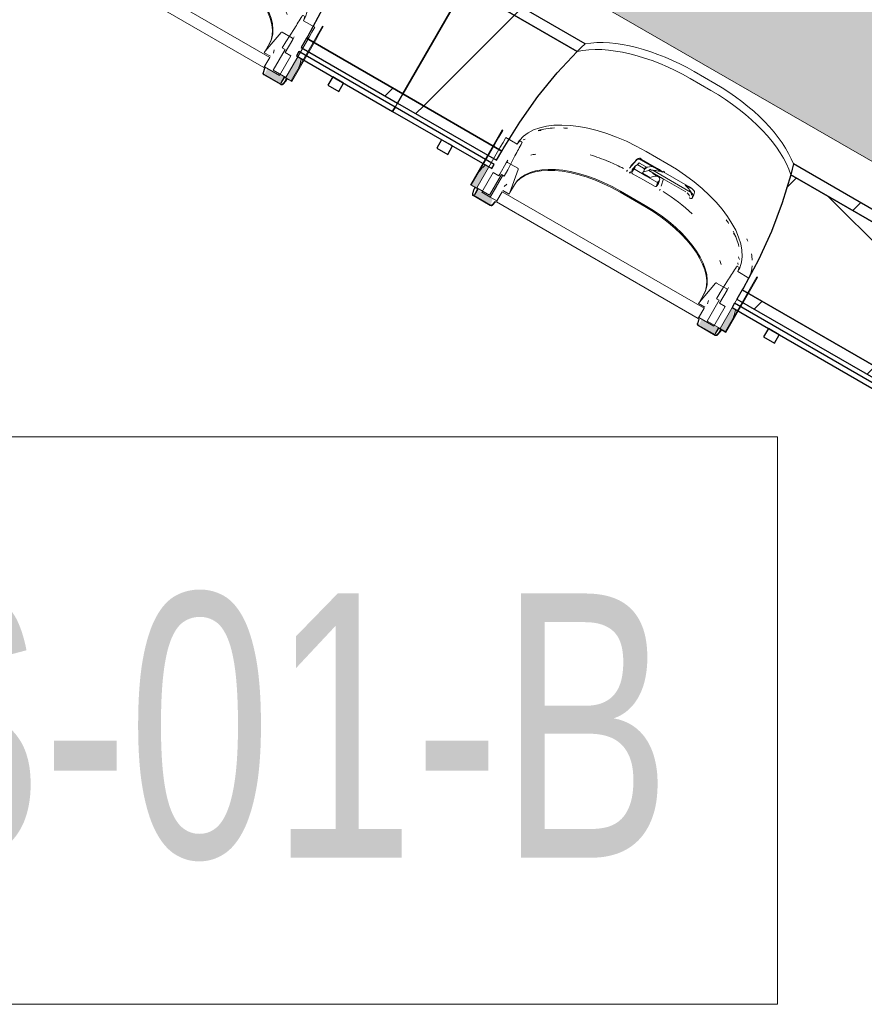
# Model space of a CAD drawing. Header units: centimetres. Extents: x 6036 to 22185, y 5782 to 11383.
# Tile 115 of 183: x 13594 to 13795, y 7131 to 7366. Entities that reach past the tile are written whole.
import ezdxf

# ---------------------------------------------------------------- set-up
doc = ezdxf.new("R2010")
doc.units = ezdxf.units.CM
for name, color, linetype, lineweight in [('A-ANNO-KEYN', 231, 'Continuous', 9), ('A-GENM', 13, 'Continuous', 9), ('S-BEAM', 12, 'Continuous', 9)]:
    doc.layers.add(name, color=color, linetype=linetype, lineweight=lineweight)
doc.styles.add('Arial Narrow', font='ARIALN.TTF', dxfattribs={"width": 0.85, "height": 63})

# ---------------------------------------------------------------- blocks, each defined once
blk = doc.blocks.new('GEMO_PanelElewacyjny_OknaGoradDol_Nowe - GEMO_PanelElewacyjny_Standard_240_-V23-7-01 ZestMeble')
at = {"layer": 'S-BEAM'}
h = blk.add_hatch(dxfattribs=at)
h.set_pattern_fill('FP_58', color=256, style=0, pattern_type=2)
h.set_pattern_definition([(75, (-3561.74, -10923.187), (-28.977775, 7.76457), [])])
h.paths.add_polyline_path([(120, -453.92), (120, -451.38), (93.5, -451.38), (93.5, -453.92), (114.08, -453.92)])
h.paths.add_polyline_path([(120, -421.82), (120, -419.28), (89.06, -419.28), (89.8, -421.82), (105.09, -421.82)])
h.paths.add_polyline_path([(27.3, -453.92), (27.3, -451.38), (-26.5, -451.38), (-26.5, -453.92), (24.26, -453.92)])
h.paths.add_polyline_path([(31, -421.82), (31.74, -419.28), (-30.94, -419.28), (-30.2, -421.82), (19.51, -421.82)])
h.paths.add_polyline_path([(-92.7, -453.92), (-92.7, -451.38), (-120, -451.38), (-120, -453.92), (-104.59, -453.92)])
h.paths.add_polyline_path([(-89, -421.82), (-88.26, -419.28), (-120, -419.28), (-120, -421.82), (-94.59, -421.82)])
h = blk.add_hatch(dxfattribs=at)
h.set_pattern_fill('FP_57', color=256, style=0, pattern_type=2)
h.set_pattern_definition([(75, (-3561.74, -10923.19), (-72.44444, 19.41143), []), (165, (-3561.74, -10923.19), (-19.41143, -72.44444), [])])
h.paths.add_polyline_path([(120, -451.38), (120, -421.82), (89.8, -421.82), (91.4, -428.66), (92.97, -440.18), (93.26, -443.28), (93.63, -451.38), (118.48, -451.38)])
h.paths.add_polyline_path([(27.3, -451.38), (27.54, -443.28), (28.24, -435.85), (30.39, -424.45), (31, -421.82), (-30.2, -421.82), (-28.02, -432.24), (-27.05, -439.99), (-26.7, -444.44), (-26.5, -451.38), (8.05, -451.38)])
h.paths.add_polyline_path([(-92.7, -451.38), (-92.46, -443.28), (-91.76, -435.85), (-90.6, -428.66), (-89, -421.82), (-120, -421.82), (-120, -451.38), (-106.05, -451.38)])
for p, q in [((-62.45, -412.04), (-56.75, -412.04)), ((-62.45, -413.94), (-56.75, -413.94)), ((-56.75, -413.94), (-62.45, -413.94)), ((-120, -455.07), (-120, -453.92))]:
    blk.add_line(p, q, dxfattribs=at)
at = {"layer": 'S-BEAM', "lineweight": 25}
for p, q in [((-88.26, -419.28), (-120, -419.28)), ((31.74, -419.28), (-30.94, -419.28)), ((-120, -421.82), (-120, -451.38)), ((-89, -421.82), (-120, -421.82)), ((-120, -421.82), (-89, -421.82)), ((31, -421.82), (-30.2, -421.82)), ((-30.2, -421.82), (31, -421.82)), ((-92.7, -451.38), (-92.7, -450.82)), ((-26.5, -450.82), (-26.5, -451.38)), ((-120, -451.38), (-92.7, -451.38)), ((-120, -451.38), (-120, -453.92)), ((-92.7, -451.38), (-120, -451.38)), ((-92.7, -453.92), (-92.7, -451.38)), ((-26.5, -451.38), (27.3, -451.38)), ((27.3, -451.38), (-26.5, -451.38)), ((-26.5, -451.38), (-26.5, -453.92)), ((-120, -453.92), (-92.7, -453.92)), ((-120, -455.07), (-120, -456.23)), ((-92.7, -455.07), (-120, -455.07)), ((-92.7, -456.23), (-92.7, -455.07)), ((-26.5, -453.92), (27.3, -453.92)), ((27.3, -455.07), (-26.5, -455.07)), ((-26.5, -455.07), (-26.5, -456.23)), ((-120, -456.23), (-92.7, -456.23)), ((-103.5, -456.23), (-106.5, -456.23)), ((-106.5, -456.23), (-106.5, -458.54)), ((-103.5, -458.54), (-103.5, -456.23)), ((-26.5, -456.23), (27.3, -456.23)), ((-13.5, -456.23), (-16.5, -456.23)), ((-16.5, -456.23), (-16.5, -458.54)), ((-13.5, -458.54), (-13.5, -456.23)), ((-106.5, -458.54), (-103.5, -458.54)), ((-16.5, -458.54), (-13.5, -458.54))]:
    blk.add_line(p, q, dxfattribs=at)
at = {"layer": 'S-BEAM', "lineweight": 25, "flags": 128}
for points in [[(-89, -421.82), (-88.64, -420.54), (-88.26, -419.28)], [(-30.94, -419.28), (-30.56, -420.54), (-30.2, -421.82)], [(-92.7, -450.82), (-92.46, -443.28), (-91.76, -435.85), (-90.6, -428.66), (-89, -421.82)], [(-30.2, -421.82), (-28.6, -428.66), (-27.44, -435.85), (-26.74, -443.28), (-26.5, -450.82)]]:
    blk.add_lwpolyline(points, dxfattribs=at)
at = {"layer": 'S-BEAM'}
for centre, major_axis, start_param, end_param in [((-62.45, -427.16), (30.25, 0), 1.570796, 2.593181), ((-56.75, -427.16), (30.25, 0), 0.548411, 1.570796), ((-62.45, -429.07), (30.25, 0), 1.570796, 2.641687), ((-62.45, -429.07), (-30.25, 0), 4.712389, 5.783279), ((-56.75, -429.07), (30.25, 0), 0.499906, 1.570796), ((-56.75, -429.07), (30.25, 0), 0.499906, 1.570796), ((-56.75, -451.24), (30.25, 0), 0.727708, 0.770169), ((-56.75, -451.24), (30.25, 0), 0.727708, 0.770169), ((-62.45, -451.24), (30.25, 0), 2.522318, 2.552544), ((-62.45, -451.24), (30.25, 0), 2.522318, 2.552544), ((-56.75, -453.14), (30.25, 0), 0.533605, 0.56556), ((-62.45, -453.14), (30.25, 0), 2.663017, 2.689084), ((-56.75, -454.01), (30.25, 0), 0.511752, 0.530965)]:
    blk.add_ellipse(centre, major_axis=major_axis, ratio=0.5, start_param=start_param, end_param=end_param, dxfattribs=at)
blk = doc.blocks.new('GEMO_PanelElewacyjny_OknaGoradDol_Nowe - GEMO_PanelElewacyjny_Standard_240_-V26-7-01 ZestMeble')
at = {"layer": 'S-BEAM'}
h = blk.add_hatch(dxfattribs=at)
h.set_pattern_fill('FP_64', color=256, style=0, pattern_type=2)
h.set_pattern_definition([(75, (-3321.74, -10923.187), (-28.977775, 7.76457), [])])
h.paths.add_polyline_path([(120, -453.92), (120, -451.38), (93.5, -451.38), (93.5, -453.92), (106.89, -453.92)])
h.paths.add_polyline_path([(120, -421.82), (120, -419.28), (89.06, -419.28), (89.8, -421.82), (116.88, -421.82)])
h.paths.add_polyline_path([(27.3, -453.92), (27.3, -451.38), (-26.5, -451.38), (-26.5, -453.92), (21.31, -453.92)])
h.paths.add_polyline_path([(31, -421.82), (31.74, -419.28), (-30.94, -419.28), (-30.2, -421.82), (5.47, -421.82)])
h.paths.add_polyline_path([(-92.7, -453.92), (-92.7, -451.38), (-120, -451.38), (-120, -453.92), (-92.8, -453.92)])
h.paths.add_polyline_path([(-89, -421.82), (-88.26, -419.28), (-120, -419.28), (-120, -421.82), (-111.33, -421.82)])
h = blk.add_hatch(dxfattribs=at)
h.set_pattern_fill('FP_63', color=256, style=0, pattern_type=2)
h.set_pattern_definition([(75, (-3321.74, -10923.19), (-72.44444, 19.41143), []), (165, (-3321.74, -10923.19), (-19.41143, -72.44444), [])])
h.paths.add_polyline_path([(120, -451.38), (120, -421.82), (89.8, -421.82), (91.4, -428.66), (92.56, -435.85), (93.26, -443.28), (93.5, -451.38), (105.42, -451.38)])
h.paths.add_polyline_path([(27.3, -451.38), (27.54, -443.28), (28.46, -434.47), (29.4, -428.66), (31, -421.82), (-30.2, -421.82), (-28.6, -428.66), (-26.99, -440.56), (-26.68, -444.91), (-26.5, -451.38), (19.84, -451.38)])
h.paths.add_polyline_path([(-92.7, -451.38), (-92.46, -443.28), (-91.15, -432.07), (-89.72, -424.91), (-89, -421.82), (-120, -421.82), (-120, -451.38), (-94.27, -451.38)])
at = {"layer": 'S-BEAM', "lineweight": 25}
for p, q in [((120, -451.38), (120, -421.82)), ((93.5, -450.82), (93.5, -451.38)), ((93.5, -451.38), (120, -451.38)), ((120, -451.38), (93.5, -451.38)), ((93.5, -451.38), (93.5, -453.92)), ((120, -453.92), (120, -451.38)), ((93.5, -453.92), (120, -453.92)), ((120, -455.07), (93.5, -455.07)), ((93.5, -455.07), (93.5, -456.23)), ((120, -456.23), (120, -455.07)), ((93.5, -456.23), (120, -456.23)), ((106.5, -456.23), (103.5, -456.23)), ((103.5, -456.23), (103.5, -458.54)), ((106.5, -458.54), (106.5, -456.23)), ((103.5, -458.54), (106.5, -458.54))]:
    blk.add_line(p, q, dxfattribs=at)
at = {"layer": 'S-BEAM'}
blk.add_line((120, -453.92), (120, -455.07), dxfattribs=at)
at = {"layer": 'S-BEAM', "lineweight": 25, "flags": 128}
blk.add_lwpolyline([(89.8, -421.82), (91.4, -428.66), (92.56, -435.85), (93.26, -443.28), (93.5, -450.82)], dxfattribs=at)
blk = doc.blocks.new('okno - okno-V119-7-01 ZestMeble')
at = {"layer": 'A-GENM'}
h = blk.add_hatch(color=256, dxfattribs=at)
h.paths.add_polyline_path([(8293.5, 7291.28), (8295.09, 7294.26), (8295.66, 7296.7), (8295.09, 7297.03), (8292.2, 7292.03)])
h.paths.add_polyline_path([(8234.18, 7325.53), (8237.06, 7330.53), (8236.27, 7330.99), (8234.18, 7328.53), (8232.88, 7326.28)])
h = blk.add_hatch(color=256, dxfattribs=at)
h.paths.add_polyline_path([(8234.28, 7328.7), (8236.02, 7331.13), (8235.67, 7331.11), (8234.29, 7328.73)])
h.paths.add_polyline_path([(8270.95, 7328.97), (8270.82, 7329.3), (8270.93, 7328.98)])
h = blk.add_hatch(color=256, dxfattribs=at)
h.paths.add_polyline_path([(8291.11, 7290.47), (8291.85, 7292.23), (8287.81, 7294.23), (8287.12, 7292.78), (8289.17, 7291.59)])
h.paths.add_polyline_path([(8237.47, 7321.44), (8238, 7322.99), (8237.47, 7323.44), (8237.39, 7323.34), (8234.18, 7325.21), (8233.41, 7323.78), (8237.41, 7321.48)])
h = blk.add_hatch(color=256, dxfattribs=at)
h.paths.add_polyline_path([(8294.9, 7293.7), (8296.2, 7296.39), (8295.88, 7296.58), (8295.09, 7294.26)])
h.paths.add_polyline_path([(8277.76, 7324.97), (8277.56, 7325.19), (8277.75, 7324.97)])
blk.add_hatch(color=256, dxfattribs=at).paths.add_polyline_path([(8291.49, 7290.55), (8292.52, 7291.85), (8292.2, 7291.78), (8291.85, 7291.18)])
at = {"layer": 'A-GENM', "lineweight": 18}
for p, q in [((8240.43, 7339.25), (8240.26, 7339.36)), ((8238.3, 7336.07), (8232.65, 7326.28)), ((8232.88, 7326.28), (8238.47, 7335.97)), ((8243.82, 7335.97), (8241.13, 7337.52)), ((8244.89, 7336.55), (8244.36, 7336.85)), ((8239.77, 7335.22), (8234.18, 7325.53)), ((8241.58, 7329.86), (8243.3, 7333.18)), ((8241.22, 7331.53), (8239.66, 7328.83)), ((8243.97, 7330.21), (8241.51, 7331.63)), ((8238.1, 7329.2), (8235.37, 7324.51)), ((8237.21, 7323.78), (8240.07, 7328.73)), ((8237.39, 7323.34), (8240.34, 7328.44)), ((8240.35, 7328.43), (8237.41, 7323.33)), ((8239.42, 7328.44), (8238.1, 7329.2)), ((8239.65, 7328.84), (8239.42, 7328.44)), ((8240.07, 7328.73), (8240.72, 7328.36)), ((8240.72, 7328.36), (8241.58, 7329.86)), ((8242.07, 7324.41), (8244.04, 7329.96)), ((8232.65, 7326.28), (8234.38, 7325.28)), ((8234.52, 7325.33), (8232.88, 7326.28)), ((8233.46, 7325.24), (8233.15, 7324.2)), ((8233.25, 7324.18), (8233.56, 7325.22)), ((8233.31, 7323.71), (8237.41, 7321.34)), ((8237.47, 7321.44), (8233.37, 7323.81)), ((8233.56, 7325.22), (8233.46, 7325.24)), ((8234.38, 7325.28), (8233.63, 7323.98)), ((8233.63, 7323.98), (8233.72, 7323.93)), ((8233.72, 7323.93), (8234.52, 7325.33)), ((8234.18, 7325.53), (8237.21, 7323.78)), ((8235.37, 7324.51), (8237.39, 7323.34)), ((8240.24, 7324.63), (8238.85, 7322.23)), ((8238.97, 7322.43), (8240.24, 7324.63)), ((8288.39, 7296.83), (8240.24, 7324.63)), ((8240.41, 7324.93), (8241.88, 7324.08)), ((8241.88, 7324.08), (8242.07, 7324.41)), ((8237.41, 7323.33), (8238.97, 7322.43)), ((8238.59, 7322.31), (8237.85, 7321.52)), ((8237.92, 7321.44), (8238.66, 7322.24)), ((8238.66, 7322.24), (8238.59, 7322.31)), ((8238.85, 7322.23), (8287, 7294.43)), ((8296.91, 7306.51), (8296.38, 7306.82)), ((8299.1, 7304.05), (8296.42, 7305.6)), ((8291.1, 7302.79), (8287.28, 7298.31)), ((8293.82, 7301.43), (8291.36, 7302.85)), ((8294.26, 7303.76), (8292.24, 7300.61)), ((8301.13, 7304.21), (8300.96, 7304.31)), ((8292.24, 7300.61), (8291.38, 7299.11)), ((8292.08, 7298.03), (8293.87, 7301.13)), ((8292.2, 7292.03), (8297.79, 7301.72)), ((8299.09, 7300.97), (8293.5, 7291.28)), ((8293.62, 7291.08), (8299.26, 7300.87)), ((8287.28, 7298.31), (8287.09, 7297.98)), ((8287.09, 7297.98), (8288.56, 7297.13)), ((8292.03, 7298.73), (8289.17, 7293.78)), ((8291.38, 7299.11), (8292.03, 7298.73)), ((8293.41, 7297.27), (8292.08, 7298.03)), ((8287, 7294.43), (8288.39, 7296.83)), ((8288.39, 7296.83), (8287.12, 7294.63)), ((8290.7, 7292.57), (8293.41, 7297.27)), ((8287.11, 7294.27), (8286.79, 7293.23)), ((8286.89, 7293.21), (8287.2, 7294.25)), ((8287.2, 7294.25), (8287.11, 7294.27)), ((8287.12, 7294.63), (8290.7, 7292.57)), ((8289.17, 7293.78), (8292.2, 7292.03)), ((8286.95, 7292.74), (8291.05, 7290.37)), ((8291.11, 7290.47), (8287.01, 7292.84)), ((8291.85, 7292.23), (8291.05, 7290.83)), ((8291.05, 7290.83), (8291.13, 7290.78)), ((8291.13, 7290.78), (8291.88, 7292.08)), ((8292.23, 7291.34), (8291.49, 7290.55)), ((8291.56, 7290.47), (8292.3, 7291.27)), ((8293.5, 7291.28), (8291.85, 7292.23)), ((8291.88, 7292.08), (8293.62, 7291.08)), ((8292.3, 7291.27), (8292.23, 7291.34))]:
    blk.add_line(p, q, dxfattribs=at)
at = {"layer": 'A-GENM'}
for p, q in [((8274.59, 7334.23), (8279.53, 7331.38)), ((8241.58, 7332.16), (8241.22, 7331.53)), ((8272.26, 7332.15), (8270.62, 7330.27)), ((8272.14, 7330.89), (8271.44, 7330.07)), ((8272.31, 7330.85), (8272.84, 7331.45)), ((8274.36, 7330.03), (8272.57, 7331.06)), ((8272.96, 7331.47), (8274.81, 7330.4)), ((8276.54, 7330.36), (8273.24, 7332.26)), ((8273.48, 7332.3), (8278.03, 7329.67)), ((8275.89, 7330.68), (8274.9, 7330.5)), ((8270.1, 7329.75), (8269.98, 7329.54)), ((8270.9, 7329.38), (8270.62, 7329.06)), ((8270.85, 7329.27), (8270.81, 7329.23)), ((8271.08, 7329.27), (8271.79, 7330.12)), ((8273.95, 7327.43), (8271.34, 7328.93)), ((8271.93, 7329.95), (8274.54, 7328.44)), ((8273.72, 7329.07), (8273.86, 7329.31)), ((8275.49, 7328.04), (8273.72, 7329.07)), ((8274.46, 7330.36), (8273.86, 7329.31)), ((8273.95, 7329.38), (8275.2, 7329.7)), ((8274.65, 7330.46), (8274.46, 7330.12)), ((8274.54, 7328.44), (8277.15, 7326.94)), ((8274.81, 7330.5), (8274.76, 7330.52)), ((8275.2, 7329.7), (8275.39, 7329.81)), ((8275.2, 7329.7), (8278.49, 7327.8)), ((8275.44, 7330.04), (8275.86, 7329.8)), ((8277.79, 7328.05), (8276.15, 7329)), ((8282.32, 7326.18), (8276.17, 7329.73)), ((8278.03, 7329.5), (8276.8, 7330.21)), ((8284.99, 7325.74), (8277.54, 7330.04)), ((8241.33, 7326.46), (8240.73, 7325.91)), ((8243.15, 7326.28), (8242.07, 7324.41)), ((8276.56, 7325.92), (8273.95, 7327.43)), ((8276.3, 7328.27), (8275.49, 7328.04)), ((8276.99, 7325.86), (8277.37, 7326.91)), ((8277.53, 7326.86), (8277.37, 7326.38)), ((8277.5, 7326.57), (8277.86, 7327.59)), ((8277.95, 7328.11), (8277.8, 7327.68)), ((8278.49, 7327.8), (8278.03, 7328.03)), ((8278.14, 7325.93), (8278.74, 7327.69)), ((8284.08, 7324.57), (8278.49, 7327.8)), ((8285.33, 7324.44), (8282.32, 7326.18)), ((8285.76, 7325.17), (8284.07, 7326.15)), ((8233.77, 7325.77), (8233.46, 7325.24)), ((8233.85, 7325.72), (8233.56, 7325.22)), ((8238.9, 7325.91), (8237.39, 7323.34)), ((8268.35, 7324.52), (8274.23, 7321.12)), ((8274.38, 7321.36), (8268.49, 7324.76)), ((8277.83, 7325.01), (8277.95, 7325.22)), ((8285.53, 7323.07), (8285.95, 7323.81)), ((8285.71, 7323.83), (8285.54, 7323.12)), ((8285.97, 7323.85), (8286.13, 7324.56)), ((8285.34, 7323), (8285.12, 7323.04)), ((8287.28, 7298.31), (8288.36, 7300.18)), ((8293.87, 7301.13), (8294.24, 7301.76)), ((8289.25, 7297.9), (8289.43, 7298.69)), ((8292.23, 7291.34), (8292.52, 7291.85)), ((8292.61, 7291.8), (8292.3, 7291.27))]:
    blk.add_line(p, q, dxfattribs=at)
at = {"layer": 'A-GENM', "lineweight": 18, "flags": 128}
for points in [[(8240.26, 7339.36), (8239.27, 7337.72), (8238.3, 7336.07)], [(8238.47, 7335.97), (8239.44, 7337.62), (8240.43, 7339.25)], [(8241.13, 7337.52), (8240.44, 7336.37), (8239.77, 7335.22)], [(8244.36, 7336.85), (8244.09, 7336.41), (8243.82, 7335.97)], [(8241.51, 7331.63), (8241.47, 7331.65), (8241.42, 7331.66), (8241.38, 7331.65), (8241.33, 7331.63), (8241.29, 7331.61), (8241.25, 7331.57), (8241.22, 7331.53)], [(8244.06, 7330.01), (8244.06, 7330.06), (8244.05, 7330.1), (8244.03, 7330.15), (8244, 7330.18), (8243.97, 7330.21)], [(8233.15, 7324.2), (8233.13, 7324.1), (8233.13, 7324), (8233.15, 7323.91), (8233.19, 7323.83), (8233.24, 7323.76), (8233.31, 7323.71)], [(8233.37, 7323.81), (8233.32, 7323.85), (8233.27, 7323.9), (8233.25, 7323.96), (8233.23, 7324.03), (8233.23, 7324.1), (8233.25, 7324.18)], [(8237.41, 7321.34), (8237.49, 7321.31), (8237.58, 7321.29), (8237.67, 7321.3), (8237.76, 7321.33), (8237.84, 7321.38), (8237.92, 7321.44)], [(8237.85, 7321.52), (8237.79, 7321.47), (8237.73, 7321.43), (8237.66, 7321.41), (8237.6, 7321.41), (8237.53, 7321.42), (8237.47, 7321.44)], [(8296.42, 7305.6), (8296.66, 7306.06), (8296.91, 7306.51)], [(8291.36, 7302.85), (8291.32, 7302.87), (8291.27, 7302.87), (8291.22, 7302.87), (8291.18, 7302.85)], [(8297.79, 7301.72), (8298.45, 7302.88), (8299.1, 7304.05)], [(8300.96, 7304.31), (8300.04, 7302.63), (8299.09, 7300.97)], [(8299.26, 7300.87), (8300.21, 7302.53), (8301.13, 7304.21)], [(8293.87, 7301.13), (8293.9, 7301.18), (8293.91, 7301.23), (8293.91, 7301.28), (8293.9, 7301.33), (8293.88, 7301.37), (8293.85, 7301.4), (8293.82, 7301.43)], [(8286.79, 7293.23), (8286.77, 7293.13), (8286.77, 7293.03), (8286.79, 7292.94), (8286.83, 7292.86), (8286.88, 7292.79), (8286.95, 7292.74)], [(8287.01, 7292.84), (8286.96, 7292.88), (8286.92, 7292.93), (8286.89, 7292.99), (8286.87, 7293.06), (8286.87, 7293.13), (8286.89, 7293.21)], [(8291.05, 7290.37), (8291.13, 7290.34), (8291.22, 7290.32), (8291.31, 7290.33), (8291.4, 7290.36), (8291.49, 7290.41), (8291.56, 7290.47)], [(8291.49, 7290.55), (8291.44, 7290.5), (8291.37, 7290.46), (8291.31, 7290.44), (8291.24, 7290.44), (8291.17, 7290.45), (8291.11, 7290.47)]]:
    blk.add_lwpolyline(points, dxfattribs=at)
at = {"layer": 'A-GENM', "flags": 128}
for points in [[(8275.95, 7330.67), (8275.93, 7330.68), (8275.91, 7330.68), (8275.89, 7330.68)], [(8276.85, 7330.37), (8276.62, 7330.46), (8276.39, 7330.54), (8276.17, 7330.61), (8275.95, 7330.67)], [(8273.86, 7329.31), (8273.89, 7329.35), (8273.95, 7329.38)], [(8278.03, 7328.03), (8277.55, 7328.21), (8277.09, 7328.31), (8276.67, 7328.33), (8276.3, 7328.27)], [(8285.76, 7325.17), (8285.66, 7325.26), (8285.56, 7325.34)]]:
    blk.add_lwpolyline(points, dxfattribs=at)
at = {"layer": 'A-GENM'}
for centre, major_axis, ratio, start_param, end_param in [((8267.7, 7322.3), (-23.86, 13.78), 0.5, 4.712389, 6.21576), ((8267.31, 7321.63), (-23.86, 13.78), 0.5, 5.622001, 5.831128), ((8267.31, 7321.63), (-23.86, 13.78), 0.5, 5.473521, 5.520015), ((8267.31, 7321.63), (-23.86, 13.78), 0.5, 6.158215, 6.234653), ((8264.26, 7316.34), (-22.86, 13.2), 0.5, 5.730116, 5.802588), ((8264.91, 7317.47), (-22.86, 13.2), 0.5, 4.964022, 5.150083), ((8262.12, 7312.63), (-27.84, 16.08), 0.5, 6.096752, 6.283185), ((8262.67, 7314.69), (-19.66, 11.35), 0.5, 4.712389, 6.283185), ((8262.81, 7314.93), (-19.66, 11.35), 0.5, 4.712389, 6.283185), ((8264.91, 7317.47), (-22.86, 13.2), 0.5, 4.811445, 4.961324), ((8088.73, 6996.56), (533.7, 666.59), 0.086824, 1.113781, 1.116689), ((8277.1, 7327.71), (-5.11, 2.95), 0.5, 6.189811, 6.474531), ((8272.88, 7331.65), (-0.693, 0.4), 0.891845, 4.712389, 6.108652), ((8272.92, 7331.39), (-0.0866, 0.05), 0.891845, 4.712389, 6.108652), ((8273.07, 7331.96), (-0.693, 0.4), 0.891845, 4.712389, 5.17781), ((8266.82, 7320.77), (-23.07, 13.32), 0.5, 4.712389, 4.720649), ((8272.64, 7319.45), (-23.86, 13.78), 0.5, 3.209018, 4.712389), ((8271.62, 7329.85), (-1.13, 0.65), 0.866025, 1.072131, 1.321464), ((8271.45, 7329.11), (-0.355, 0.205), 0.5, 0.213469, 1.570796), ((8276.56, 7326.78), (-5.29, 3.05), 0.5, 6.091414, 6.474956), ((8271.94, 7330.04), (-0.26, 0.15), 0.891845, 5.17781, 6.108652), ((8271.98, 7330.04), (-0.182, 0.105), 0.5, 0.222165, 1.570796), ((8271.45, 7323.03), (-7.46, 4.31), 0.891845, 4.826918, 4.891388), ((8271.32, 7322.79), (-7.46, 4.31), 0.891845, 4.826918, 4.874116), ((8274.55, 7330.07), (-0.0866, 0.05), 0.866025, 0, 0.261799), ((8274.81, 7330.16), (-0.346, 0.2), 0.866025, 5.794493, 6.283185), ((8275.47, 7329.69), (-0.13, 0.075), 0.866025, 5.227376, 5.794493), ((8275.76, 7324.43), (-5.2, 3), 0.866025, 5.106364, 5.227376), ((8271.45, 7323.03), (-7.46, 4.31), 0.891845, 4.533389, 4.597022), ((8276.14, 7329.16), (-0.0866, 0.05), 0.866025, 2.094395, 2.879793), ((8278.38, 7328.89), (-0.693, 0.4), 0.891845, 4.246968, 4.712389), ((8272.09, 7329.36), (-5.29, 3.05), 0.5, 2.949822, 3.333364), ((8277.2, 7327.03), (-0.182, 0.105), 0.5, 1.570796, 2.919427), ((8272.63, 7330.29), (-5.11, 2.95), 0.5, 2.950247, 3.234967), ((8277.25, 7326.97), (-0.26, 0.15), 0.891845, 3.316126, 3.781547), ((8276.66, 7326.1), (-0.355, 0.205), 0.5, 1.570796, 2.928124), ((8269.85, 7314.62), (-22.86, 13.2), 0.5, 4.274695, 4.613333), ((8283.39, 7323.37), (-1.39, 0.8), 0.866025, 3.8492, 4.496592), ((8283.81, 7324.11), (-1.39, 0.8), 0.866025, 3.633403, 4.064997), ((8281.55, 7322.09), (-4.33, 2.5), 0.866025, 4.150714, 4.280242), ((8285.56, 7323.95), (-0.173, 0.1), 0.866025, 0.49181, 1.223289), ((8285.56, 7323.87), (-0.13, 0.075), 0.866025, 3.403392, 4.150714), ((8281.97, 7322.82), (-4.33, 2.5), 0.866025, 4.150714, 4.279208), ((8285.78, 7323.91), (-0.173, 0.1), 0.866025, 1.954769, 3.403392), ((8285.99, 7324.61), (-0.13, 0.075), 0.866025, 3.403392, 4.150714), ((8268.7, 7311.53), (-19.66, 11.35), 0.5, 3.141593, 4.712389), ((8285.13, 7323.22), (-0.173, 0.1), 0.866025, 0.49181, 1.954769), ((8285.35, 7323.17), (-0.173, 0.1), 0.866025, 1.954769, 3.403392), ((8268.56, 7311.29), (-19.66, 11.35), 0.5, 3.141593, 4.712389), ((8272.25, 7318.78), (-23.86, 13.78), 0.5, 3.904763, 3.951257), ((8272.25, 7318.78), (-23.86, 13.78), 0.5, 3.59365, 3.802777), ((8272.25, 7318.78), (-26.54, 15.32), 0.5, 3.702885, 3.729674), ((8272.25, 7318.78), (-26.54, 15.32), 0.5, 3.453312, 3.53951), ((8269.2, 7313.49), (-22.86, 13.2), 0.5, 3.636751, 3.694662), ((8272.25, 7318.78), (-23.86, 13.78), 0.5, 3.190125, 3.266563), ((8272.25, 7318.78), (-26.54, 15.32), 0.5, 3.225669, 3.37611), ((8267.06, 7309.78), (-27.84, 16.07), 0.5, 3.141593, 3.328026)]:
    blk.add_ellipse(centre, major_axis=major_axis, ratio=ratio, start_param=start_param, end_param=end_param, dxfattribs=at)
at = {"layer": 'A-GENM', "lineweight": 18}
for points in [[(8243.3, 7333.18), (8243.56, 7333.7), (8244.11, 7334.73), (8244.67, 7335.75), (8244.95, 7336.26)], [(8296.1, 7306.73), (8295.81, 7306.23), (8295.2, 7305.23), (8294.58, 7304.25), (8294.26, 7303.76)]]:
    blk.add_open_spline(points, degree=3, dxfattribs=at)
for points, knots in [([(8244.98, 7336.36), (8244.98, 7336.37), (8244.98, 7336.39), (8244.98, 7336.42), (8244.98, 7336.44), (8244.97, 7336.47), (8244.95, 7336.49), (8244.93, 7336.52), (8244.91, 7336.54), (8244.89, 7336.55)], [0.3333333, 0.3333333, 0.3333333, 0.3333333, 0.4166667, 0.5, 0.5833333, 0.6666667, 0.75, 0.8333333, 1, 1, 1, 1]), ([(8296.38, 7306.82), (8296.37, 7306.83), (8296.34, 7306.84), (8296.3, 7306.85), (8296.27, 7306.84), (8296.25, 7306.84), (8296.22, 7306.83), (8296.2, 7306.82), (8296.18, 7306.81), (8296.17, 7306.8)], [0, 0, 0, 0, 0.1428571, 0.2857143, 0.3571429, 0.4285714, 0.5, 0.5714286, 0.6785714, 0.6785714, 0.6785714, 0.6785714])]:
    blk.add_open_spline(points, degree=3, knots=knots, dxfattribs=at)
at = {"layer": 'A-GENM'}
for points, knots in [([(8272.3, 7332.29), (8272.34, 7332.33), (8272.43, 7332.4), (8272.58, 7332.48), (8272.75, 7332.53), (8273, 7332.53), (8273.18, 7332.47), (8273.29, 7332.41)], [-1, -1, -1, -1, -0.833333, -0.666667, -0.5, -0.333333, 0, 0, 0, 0]), ([(8276.17, 7329.73), (8276.33, 7329.72), (8276.67, 7329.69), (8277.24, 7329.62), (8277.88, 7329.5), (8278.34, 7329.37), (8278.57, 7329.29)], [0, 0, 0, 0, 0.2, 0.4, 0.7, 1, 1, 1, 1])]:
    blk.add_open_spline(points, degree=3, knots=knots, dxfattribs=at)
for points in [[(8269.91, 7329.47), (8269.94, 7329.56), (8269.99, 7329.64), (8270.05, 7329.71)], [(8278.57, 7329.29), (8278.44, 7329.41), (8278.17, 7329.63), (8277.75, 7329.92), (8277.31, 7330.17), (8277, 7330.31), (8276.85, 7330.37)], [(8285.56, 7325.34), (8285.45, 7325.44), (8285.2, 7325.62), (8284.8, 7325.85), (8284.37, 7326.05), (8284.08, 7326.15), (8283.92, 7326.2)], [(8283.92, 7326.2), (8284.03, 7326.1), (8284.24, 7325.9), (8284.54, 7325.57), (8284.82, 7325.21), (8285.08, 7324.84), (8285.25, 7324.58), (8285.33, 7324.44)], [(8277.88, 7325.19), (8277.85, 7325.1), (8277.8, 7325.02), (8277.75, 7324.95)]]:
    blk.add_open_spline(points, degree=3, dxfattribs=at)
blk = doc.blocks.new('okno - okno-V124-7-01 ZestMeble')
at = {"layer": 'A-GENM'}
h = blk.add_hatch(color=256, dxfattribs=at)
h.paths.add_polyline_path([(8189.92, 7351.08), (8191.74, 7354.74), (8192.06, 7356.52), (8191.51, 7356.83), (8188.62, 7351.83)])
h.paths.add_polyline_path([(8130.6, 7385.33), (8133.49, 7390.33), (8132.7, 7390.79), (8129.8, 7386.94), (8129.56, 7385.94)])
h = blk.add_hatch(color=256, dxfattribs=at)
h.paths.add_polyline_path([(8130.7, 7388.5), (8132.49, 7390.91), (8132.09, 7390.91), (8130.72, 7388.53)])
h.paths.add_polyline_path([(8167.37, 7388.77), (8167.24, 7389.1), (8167.35, 7388.78)])
h = blk.add_hatch(color=256, dxfattribs=at)
h.paths.add_polyline_path([(8187.53, 7350.27), (8188.28, 7352.03), (8184.24, 7354.03), (8183.54, 7352.58), (8185.59, 7351.39)])
h.paths.add_polyline_path([(8133.89, 7381.24), (8134.42, 7382.79), (8133.89, 7383.24), (8133.81, 7383.14), (8130.6, 7385.01), (8129.84, 7383.58), (8133.83, 7381.28)])
h = blk.add_hatch(color=256, dxfattribs=at)
h.paths.add_polyline_path([(8191.32, 7353.5), (8192.81, 7356.08), (8192.27, 7356.29), (8191.33, 7353.54)])
h.paths.add_polyline_path([(8174.18, 7384.77), (8173.98, 7384.99), (8174.17, 7384.77)])
blk.add_hatch(color=256, dxfattribs=at).paths.add_polyline_path([(8187.91, 7350.35), (8188.95, 7351.65), (8188.62, 7351.58), (8188.28, 7350.98)])
at = {"layer": 'A-GENM', "lineweight": 18}
for p, q in [((8136.86, 7399.05), (8136.68, 7399.16)), ((8140.24, 7395.77), (8137.55, 7397.32)), ((8141.32, 7396.35), (8140.79, 7396.65)), ((8134.72, 7395.87), (8129.07, 7386.08)), ((8129.3, 7386.08), (8134.89, 7395.77)), ((8136.19, 7395.02), (8130.6, 7385.33)), ((8138.01, 7389.66), (8139.72, 7392.98)), ((8137.64, 7391.33), (8136.08, 7388.63)), ((8137.14, 7388.16), (8138.01, 7389.66)), ((8140.39, 7390.01), (8137.93, 7391.43)), ((8138.49, 7384.21), (8140.47, 7389.76)), ((8134.52, 7389), (8131.8, 7384.31)), ((8133.63, 7383.58), (8136.49, 7388.53)), ((8133.81, 7383.14), (8136.77, 7388.24)), ((8136.78, 7388.23), (8133.83, 7383.13)), ((8135.84, 7388.24), (8134.52, 7389)), ((8136.08, 7388.64), (8135.84, 7388.24)), ((8136.49, 7388.53), (8137.14, 7388.16)), ((8129.07, 7386.08), (8130.8, 7385.08)), ((8130.95, 7385.13), (8129.3, 7386.08)), ((8129.89, 7385.04), (8129.57, 7384)), ((8129.67, 7383.98), (8129.99, 7385.02)), ((8129.99, 7385.02), (8129.89, 7385.04)), ((8130.8, 7385.08), (8130.05, 7383.78)), ((8130.14, 7383.73), (8130.95, 7385.13)), ((8130.6, 7385.33), (8133.63, 7383.58)), ((8135.39, 7382.23), (8136.83, 7384.73)), ((8136.83, 7384.73), (8138.31, 7383.88)), ((8129.73, 7383.51), (8133.84, 7381.14)), ((8133.89, 7381.24), (8129.79, 7383.61)), ((8130.05, 7383.78), (8130.14, 7383.73)), ((8131.8, 7384.31), (8133.81, 7383.14)), ((8133.83, 7383.13), (8135.39, 7382.23)), ((8136.66, 7384.43), (8135.28, 7382.03)), ((8184.81, 7356.63), (8136.66, 7384.43)), ((8138.31, 7383.88), (8138.49, 7384.21)), ((8135.02, 7382.11), (8134.27, 7381.32)), ((8134.34, 7381.24), (8135.08, 7382.04)), ((8135.08, 7382.04), (8135.02, 7382.11)), ((8135.28, 7382.03), (8183.43, 7354.23)), ((8193.33, 7366.31), (8192.8, 7366.62)), ((8190.69, 7363.56), (8188.67, 7360.41)), ((8195.53, 7363.85), (8192.84, 7365.4)), ((8197.55, 7364.01), (8197.38, 7364.11)), ((8187.52, 7362.59), (8183.7, 7358.11)), ((8190.24, 7361.23), (8187.78, 7362.65)), ((8188.62, 7351.83), (8194.22, 7361.52)), ((8188.67, 7360.41), (8187.8, 7358.91)), ((8187.8, 7358.91), (8188.45, 7358.53)), ((8188.51, 7357.83), (8190.3, 7360.93)), ((8195.51, 7360.77), (8189.92, 7351.08)), ((8190.04, 7350.88), (8195.69, 7360.67)), ((8183.43, 7354.23), (8184.81, 7356.63)), ((8183.7, 7358.11), (8183.51, 7357.78)), ((8183.51, 7357.78), (8184.99, 7356.93)), ((8184.81, 7356.63), (8183.54, 7354.43)), ((8188.45, 7358.53), (8185.59, 7353.58)), ((8187.12, 7352.37), (8189.83, 7357.07)), ((8189.83, 7357.07), (8188.51, 7357.83)), ((8183.54, 7354.43), (8187.12, 7352.37)), ((8183.53, 7354.07), (8183.21, 7353.03)), ((8183.31, 7353.01), (8183.63, 7354.05)), ((8183.38, 7352.54), (8187.48, 7350.17)), ((8187.53, 7350.27), (8183.43, 7352.64)), ((8183.63, 7354.05), (8183.53, 7354.07)), ((8185.59, 7353.58), (8188.62, 7351.83)), ((8188.28, 7352.03), (8187.47, 7350.63)), ((8187.56, 7350.58), (8188.31, 7351.88)), ((8189.92, 7351.08), (8188.28, 7352.03)), ((8188.31, 7351.88), (8190.04, 7350.88)), ((8187.47, 7350.63), (8187.56, 7350.58)), ((8188.66, 7351.14), (8187.91, 7350.35)), ((8187.98, 7350.27), (8188.73, 7351.07)), ((8188.73, 7351.07), (8188.66, 7351.14))]:
    blk.add_line(p, q, dxfattribs=at)
at = {"layer": 'A-GENM'}
for p, q in [((8138.01, 7391.96), (8137.64, 7391.33)), ((8168.69, 7391.95), (8167.05, 7390.07)), ((8172.96, 7390.16), (8169.66, 7392.06)), ((8169.9, 7392.1), (8174.71, 7389.33)), ((8171.02, 7394.03), (8175.95, 7391.18)), ((8166.53, 7389.55), (8166.4, 7389.34)), ((8167.5, 7389.07), (8168.22, 7389.92)), ((8168.56, 7390.69), (8167.86, 7389.87)), ((8168.35, 7389.75), (8170.96, 7388.24)), ((8168.73, 7390.65), (8169.26, 7391.25)), ((8170.78, 7389.83), (8169, 7390.86)), ((8169.38, 7391.27), (8171.23, 7390.2)), ((8170.89, 7390.16), (8170.28, 7389.11)), ((8170.37, 7389.18), (8171.62, 7389.5)), ((8171.08, 7390.26), (8170.88, 7389.92)), ((8171.23, 7390.3), (8171.18, 7390.32)), ((8172.31, 7390.48), (8171.32, 7390.3)), ((8171.62, 7389.5), (8171.81, 7389.61)), ((8171.62, 7389.5), (8174.92, 7387.6)), ((8171.86, 7389.84), (8172.4, 7389.53)), ((8178.74, 7385.98), (8172.59, 7389.53)), ((8174.62, 7389.2), (8173.23, 7390.01)), ((8181.41, 7385.54), (8173.97, 7389.84)), ((8167.32, 7389.18), (8167.04, 7388.86)), ((8167.28, 7389.07), (8167.23, 7389.03)), ((8170.38, 7387.23), (8167.77, 7388.73)), ((8170.14, 7388.87), (8170.28, 7389.11)), ((8171.92, 7387.84), (8170.14, 7388.87)), ((8172.99, 7385.72), (8170.38, 7387.23)), ((8170.96, 7388.24), (8173.57, 7386.74)), ((8172.72, 7388.07), (8171.92, 7387.84)), ((8174.22, 7387.85), (8172.57, 7388.8)), ((8173.92, 7386.37), (8174.28, 7387.39)), ((8174.37, 7387.91), (8174.22, 7387.48)), ((8174.64, 7385.94), (8175.17, 7387.49)), ((8180.51, 7384.37), (8174.92, 7387.6)), ((8130.19, 7385.57), (8129.89, 7385.04)), ((8130.28, 7385.52), (8129.99, 7385.02)), ((8135.32, 7385.71), (8133.81, 7383.14)), ((8137.75, 7386.26), (8137.15, 7385.71)), ((8139.58, 7386.08), (8138.49, 7384.21)), ((8173.41, 7385.66), (8173.79, 7386.71)), ((8173.95, 7386.66), (8173.79, 7386.18)), ((8174.25, 7384.81), (8174.38, 7385.02)), ((8181.75, 7384.24), (8178.74, 7385.98)), ((8182.18, 7384.97), (8180.51, 7385.94)), ((8164.77, 7384.32), (8170.66, 7380.92)), ((8170.8, 7381.16), (8164.91, 7384.56)), ((8181.76, 7382.8), (8181.54, 7382.84)), ((8181.95, 7382.87), (8182.37, 7383.61)), ((8182.13, 7383.63), (8181.97, 7382.92)), ((8182.39, 7383.65), (8182.55, 7384.36)), ((8190.3, 7360.93), (8190.66, 7361.56)), ((8183.7, 7358.11), (8184.78, 7359.98)), ((8185.67, 7357.7), (8185.85, 7358.49)), ((8188.66, 7351.14), (8188.95, 7351.65)), ((8189.03, 7351.6), (8188.73, 7351.07))]:
    blk.add_line(p, q, dxfattribs=at)
at = {"layer": 'A-GENM', "lineweight": 18, "flags": 128}
for points in [[(8136.68, 7399.16), (8135.69, 7397.52), (8134.72, 7395.87)], [(8134.89, 7395.77), (8135.86, 7397.42), (8136.86, 7399.05)], [(8137.55, 7397.32), (8136.87, 7396.17), (8136.19, 7395.02)], [(8140.79, 7396.65), (8140.51, 7396.21), (8140.24, 7395.77)], [(8137.93, 7391.43), (8137.89, 7391.45), (8137.85, 7391.46), (8137.8, 7391.45), (8137.75, 7391.43), (8137.71, 7391.41), (8137.67, 7391.37), (8137.64, 7391.33)], [(8140.48, 7389.86), (8140.47, 7389.9), (8140.45, 7389.95), (8140.43, 7389.98), (8140.39, 7390.01)], [(8129.57, 7384), (8129.55, 7383.9), (8129.55, 7383.8), (8129.57, 7383.71), (8129.61, 7383.63), (8129.66, 7383.56), (8129.73, 7383.51)], [(8129.79, 7383.61), (8129.74, 7383.65), (8129.7, 7383.7), (8129.67, 7383.76), (8129.65, 7383.83), (8129.65, 7383.9), (8129.67, 7383.98)], [(8133.84, 7381.14), (8133.92, 7381.11), (8134, 7381.09), (8134.09, 7381.1), (8134.18, 7381.13), (8134.27, 7381.18), (8134.34, 7381.24)], [(8134.27, 7381.32), (8134.22, 7381.27), (8134.15, 7381.23), (8134.09, 7381.21), (8134.02, 7381.21), (8133.95, 7381.22), (8133.89, 7381.24)], [(8192.84, 7365.4), (8193.09, 7365.86), (8193.33, 7366.31)], [(8194.22, 7361.52), (8194.88, 7362.68), (8195.53, 7363.85)], [(8197.38, 7364.11), (8196.46, 7362.43), (8195.51, 7360.77)], [(8195.69, 7360.67), (8196.63, 7362.33), (8197.55, 7364.01)], [(8187.78, 7362.65), (8187.74, 7362.67), (8187.69, 7362.67), (8187.65, 7362.67), (8187.6, 7362.65)], [(8190.3, 7360.93), (8190.32, 7360.98), (8190.33, 7361.03), (8190.33, 7361.08), (8190.32, 7361.13), (8190.3, 7361.17), (8190.28, 7361.2), (8190.24, 7361.23)], [(8183.21, 7353.03), (8183.19, 7352.93), (8183.19, 7352.83), (8183.21, 7352.74), (8183.25, 7352.66), (8183.31, 7352.59), (8183.38, 7352.54)], [(8183.43, 7352.64), (8183.38, 7352.68), (8183.34, 7352.73), (8183.31, 7352.79), (8183.3, 7352.86), (8183.3, 7352.93), (8183.31, 7353.01)], [(8187.48, 7350.17), (8187.56, 7350.14), (8187.65, 7350.12), (8187.74, 7350.13), (8187.82, 7350.16), (8187.91, 7350.21), (8187.98, 7350.27)], [(8187.91, 7350.35), (8187.86, 7350.3), (8187.8, 7350.26), (8187.73, 7350.24), (8187.66, 7350.24), (8187.6, 7350.25), (8187.53, 7350.27)]]:
    blk.add_lwpolyline(points, dxfattribs=at)
at = {"layer": 'A-GENM', "flags": 128}
for points in [[(8172.38, 7390.47), (8172.35, 7390.48), (8172.33, 7390.48), (8172.31, 7390.48)], [(8173.27, 7390.17), (8173.04, 7390.26), (8172.82, 7390.34), (8172.59, 7390.41), (8172.38, 7390.47)], [(8170.28, 7389.11), (8170.32, 7389.15), (8170.37, 7389.18)], [(8174.92, 7387.6), (8174.45, 7387.83), (8173.97, 7388.01), (8173.51, 7388.11), (8173.09, 7388.13), (8172.72, 7388.07)], [(8182.18, 7384.97), (8182.08, 7385.06), (8181.99, 7385.14)]]:
    blk.add_lwpolyline(points, dxfattribs=at)
at = {"layer": 'A-GENM'}
for centre, major_axis, ratio, start_param, end_param in [((8164.13, 7382.1), (-23.86, 13.78), 0.5, 4.712389, 6.21576), ((8163.74, 7381.43), (-23.86, 13.78), 0.5, 5.622001, 5.831128), ((8163.74, 7381.43), (-23.86, 13.78), 0.5, 5.473521, 5.520015), ((8163.74, 7381.43), (-23.86, 13.78), 0.5, 6.158215, 6.234653), ((8160.69, 7376.14), (-22.86, 13.2), 0.5, 5.730116, 5.802588), ((8161.34, 7377.27), (-22.86, 13.2), 0.5, 4.811445, 5.150083), ((7985.16, 7056.36), (533.7, 666.59), 0.086824, 1.113781, 1.116689), ((8169.31, 7391.45), (-0.693, 0.4), 0.891845, 4.712389, 6.108652), ((8169.49, 7391.76), (-0.693, 0.4), 0.891845, 4.712389, 5.17781), ((8163.24, 7380.57), (-23.07, 13.32), 0.5, 4.712389, 4.720649), ((8158.54, 7372.43), (-27.84, 16.08), 0.5, 6.094995, 6.283185), ((8159.09, 7374.49), (-19.66, 11.35), 0.5, 4.712389, 6.271284), ((8159.23, 7374.73), (-19.66, 11.35), 0.5, 4.712389, 6.283185), ((8172.98, 7386.58), (-5.29, 3.05), 0.5, 6.091414, 6.474956), ((8168.36, 7389.84), (-0.26, 0.15), 0.891845, 5.17781, 6.108652), ((8168.41, 7389.84), (-0.182, 0.105), 0.5, 0.222165, 1.570796), ((8173.52, 7387.51), (-5.11, 2.95), 0.5, 6.189811, 6.474531), ((8169.34, 7391.19), (-0.0866, 0.05), 0.891845, 4.712389, 6.108652), ((8167.88, 7382.83), (-7.46, 4.31), 0.891845, 4.826918, 4.891388), ((8167.74, 7382.59), (-7.46, 4.31), 0.891845, 4.826918, 4.874116), ((8170.97, 7389.87), (-0.0866, 0.05), 0.866025, 0, 0.261799), ((8171.23, 7389.96), (-0.346, 0.2), 0.866025, 5.794493, 6.283185), ((8171.89, 7389.49), (-0.13, 0.075), 0.866025, 5.227376, 5.794493), ((8172.18, 7384.23), (-5.2, 3), 0.866025, 5.106364, 5.227376), ((8169.06, 7379.25), (-23.86, 13.78), 0.5, 3.209018, 4.712389), ((8168.04, 7389.65), (-1.13, 0.65), 0.866025, 1.072131, 1.321464), ((8167.87, 7388.91), (-0.355, 0.205), 0.5, 0.213469, 1.570796), ((8167.88, 7382.83), (-7.46, 4.31), 0.891845, 4.533389, 4.597022), ((8172.56, 7388.96), (-0.0866, 0.05), 0.866025, 2.094395, 2.879793), ((8169.05, 7390.09), (-5.11, 2.95), 0.5, 2.950247, 3.234967), ((8174.81, 7388.69), (-0.693, 0.4), 0.891845, 4.246968, 4.712389), ((8173.09, 7385.9), (-0.355, 0.205), 0.5, 1.570796, 2.928124), ((8168.51, 7389.16), (-5.29, 3.05), 0.5, 2.949822, 3.333364), ((8173.62, 7386.83), (-0.182, 0.105), 0.5, 1.570796, 2.919427), ((8173.67, 7386.77), (-0.26, 0.15), 0.891845, 3.316126, 3.781547), ((8178.4, 7382.62), (-4.33, 2.5), 0.866025, 4.150714, 4.279208), ((8166.27, 7374.42), (-22.86, 13.2), 0.5, 4.274695, 4.613333), ((8179.81, 7383.17), (-1.39, 0.8), 0.866025, 3.8492, 4.496592), ((8181.56, 7383.02), (-0.173, 0.1), 0.866025, 0.49181, 1.954769), ((8180.24, 7383.91), (-1.39, 0.8), 0.866025, 3.633403, 4.064997), ((8177.97, 7381.89), (-4.33, 2.5), 0.866025, 4.150714, 4.280242), ((8181.78, 7382.97), (-0.173, 0.1), 0.866025, 1.954769, 3.403392), ((8181.98, 7383.75), (-0.173, 0.1), 0.866025, 0.49181, 1.223289), ((8181.99, 7383.67), (-0.13, 0.075), 0.866025, 3.403392, 4.150714), ((8182.2, 7383.71), (-0.173, 0.1), 0.866025, 1.954769, 3.403392), ((8182.41, 7384.41), (-0.13, 0.075), 0.866025, 3.403392, 4.150714), ((8164.98, 7371.09), (-19.66, 11.35), 0.5, 3.141593, 4.712389), ((8165.12, 7371.33), (-19.66, 11.35), 0.5, 3.141593, 4.712389), ((8168.67, 7378.58), (-23.86, 13.78), 0.5, 3.904763, 3.951257), ((8168.67, 7378.58), (-23.86, 13.77), 0.5, 3.59365, 3.802777), ((8165.62, 7373.29), (-22.86, 13.2), 0.5, 3.62219, 3.694662), ((8168.67, 7378.58), (-23.86, 13.78), 0.5, 3.190125, 3.266563), ((8163.48, 7369.58), (-27.84, 16.08), 0.5, 3.141593, 3.328026)]:
    blk.add_ellipse(centre, major_axis=major_axis, ratio=ratio, start_param=start_param, end_param=end_param, dxfattribs=at)
at = {"layer": 'A-GENM', "lineweight": 18}
for points in [[(8139.72, 7392.98), (8139.99, 7393.5), (8140.53, 7394.53), (8141.09, 7395.55), (8141.38, 7396.06)], [(8192.53, 7366.53), (8192.23, 7366.03), (8191.62, 7365.03), (8191, 7364.05), (8190.69, 7363.56)]]:
    blk.add_open_spline(points, degree=3, dxfattribs=at)
for points, knots in [([(8141.41, 7396.16), (8141.41, 7396.17), (8141.41, 7396.19), (8141.41, 7396.22), (8141.4, 7396.24), (8141.39, 7396.27), (8141.38, 7396.29), (8141.35, 7396.32), (8141.33, 7396.34), (8141.32, 7396.35)], [0.3333333, 0.3333333, 0.3333333, 0.3333333, 0.4166667, 0.5, 0.5833333, 0.6666667, 0.75, 0.8333333, 1, 1, 1, 1]), ([(8192.8, 7366.62), (8192.79, 7366.63), (8192.76, 7366.64), (8192.72, 7366.65), (8192.69, 7366.64), (8192.67, 7366.64), (8192.65, 7366.63), (8192.62, 7366.62), (8192.61, 7366.61), (8192.6, 7366.6)], [0, 0, 0, 0, 0.1428571, 0.2857143, 0.3571429, 0.4285714, 0.5, 0.5714286, 0.6785714, 0.6785714, 0.6785714, 0.6785714])]:
    blk.add_open_spline(points, degree=3, knots=knots, dxfattribs=at)
at = {"layer": 'A-GENM'}
for points, knots in [([(8168.73, 7392.09), (8168.76, 7392.13), (8168.85, 7392.2), (8169, 7392.28), (8169.18, 7392.33), (8169.42, 7392.33), (8169.6, 7392.27), (8169.71, 7392.21)], [-1, -1, -1, -1, -0.833333, -0.666667, -0.5, -0.333333, 0, 0, 0, 0]), ([(8172.59, 7389.53), (8172.76, 7389.52), (8173.09, 7389.49), (8173.66, 7389.42), (8174.31, 7389.3), (8174.77, 7389.17), (8174.99, 7389.09)], [0, 0, 0, 0, 0.2, 0.4, 0.7, 1, 1, 1, 1]), ([(8181.99, 7385.14), (8181.87, 7385.24), (8181.62, 7385.42), (8181.22, 7385.65), (8180.85, 7385.82), (8180.62, 7385.91), (8180.53, 7385.94)], [0, 0, 0, 0, 0.25, 0.5, 0.75, 0.9012086, 0.9012086, 0.9012086, 0.9012086])]:
    blk.add_open_spline(points, degree=3, knots=knots, dxfattribs=at)
for points in [[(8166.33, 7389.27), (8166.37, 7389.36), (8166.42, 7389.44), (8166.48, 7389.51)], [(8174.99, 7389.09), (8174.86, 7389.21), (8174.6, 7389.43), (8174.18, 7389.72), (8173.74, 7389.97), (8173.43, 7390.11), (8173.27, 7390.17)], [(8174.3, 7384.99), (8174.27, 7384.9), (8174.23, 7384.82), (8174.17, 7384.75)], [(8180.35, 7386), (8180.45, 7385.9), (8180.66, 7385.7), (8180.96, 7385.37), (8181.24, 7385.01), (8181.51, 7384.64), (8181.67, 7384.38), (8181.75, 7384.24)]]:
    blk.add_open_spline(points, degree=3, dxfattribs=at)
blk = doc.blocks.new('FURN_Lb_Szafka 04 - E25-S-04_Szafka-V197-7-01 ZestMeble')
at = {"layer": 'A-GENM'}
blk.add_hatch(color=21, dxfattribs=at).paths.add_polyline_path([(-107.93, 54.16), (-108, -10), (108, -10), (108, 54.16), (-106.24, 54.16)])
blk.add_line((108, 54.16), (-107.93, 54.16), dxfattribs=at)

msp = doc.modelspace()

# ---------------------------------------------------------------- linework, layer by layer
at = {"layer": 'A-ANNO-KEYN', "flags": 128}
msp.add_lwpolyline([(13413.94, 7266.15), (13774.67, 7266.15), (13774.67, 7130.85), (13413.94, 7130.85)], close=True, dxfattribs=at)

# ---------------------------------------------------------------- block references
at = {"layer": 'A-GENM', "rotation": 150.0363824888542}
msp.add_blockref('FURN_Lb_Szafka 04 - E25-S-04_Szafka-V197-7-01 ZestMeble', (13837.36, 7371.23), dxfattribs=at)
at = {"layer": 'A-GENM'}
for name in ['okno - okno-V124-7-01 ZestMeble', 'okno - okno-V119-7-01 ZestMeble']:
    msp.add_blockref(name, (5468.8, 0), dxfattribs=at)
at = {"layer": 'S-BEAM', "rotation": 329.9999999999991}
for name, p in [('GEMO_PanelElewacyjny_OknaGoradDol_Nowe - GEMO_PanelElewacyjny_Standard_240_-V26-7-01 ZestMeble', (13807.11, 7798.89)), ('GEMO_PanelElewacyjny_OknaGoradDol_Nowe - GEMO_PanelElewacyjny_Standard_240_-V23-7-01 ZestMeble', (14014.95, 7678.89))]:
    msp.add_blockref(name, p, dxfattribs=at)

# ---------------------------------------------------------------- texts
at = {"layer": 'A-ANNO-KEYN', "insert": (13428.94, 7228.82), "char_height": 63, "width": 398.6391, "attachment_point": 1, "style": 'Arial Narrow'}
msp.add_mtext('E25-S-01-B', dxfattribs=at)

doc.saveas('drawing.dxf')
